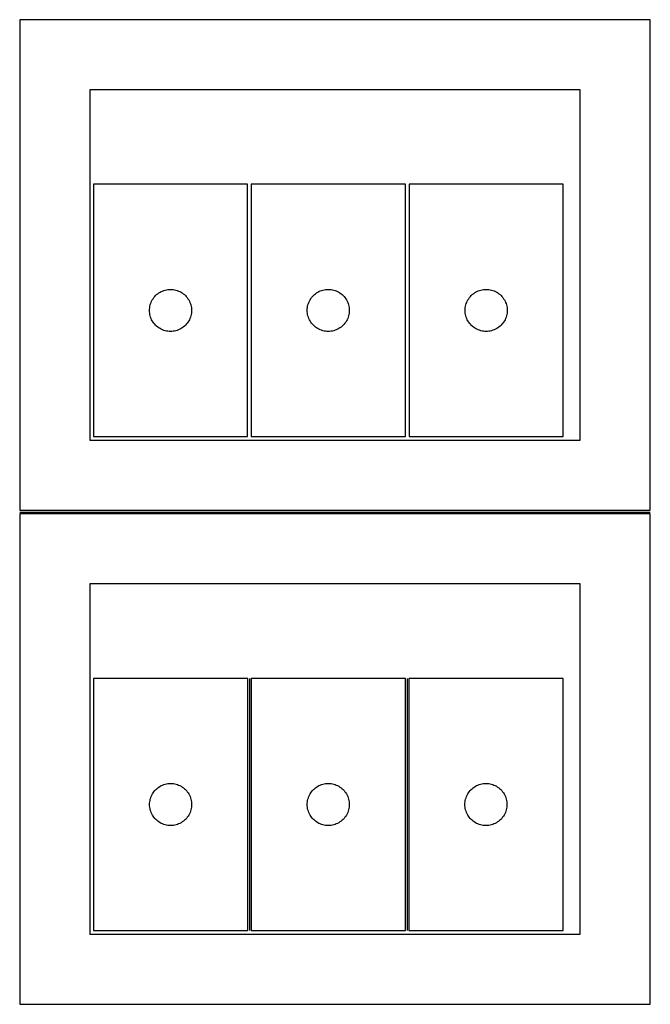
# Model space of a CAD drawing. Header units: millimetres. Extents: x 7 to 1243, y 7 to 2493.
# Tile 4 of 16: x 821 to 1091, y 7 to 428. Entities that reach past the tile are written whole.
import ezdxf

# ---------------------------------------------------------------- set-up
doc = ezdxf.new("R2010")
doc.units = ezdxf.units.MM
doc.layers.add('COMMON', color=5, linetype='CONTINUOUS', true_color=0x0000ff)
doc.layers.add('CUT', color=7, linetype='CONTINUOUS', true_color=0x000000)

msp = doc.modelspace()

# ---------------------------------------------------------------- linework, layer by layer
at = {"layer": 'COMMON'}
for p, q in [((821.020968, 217.270966), (1091.020968, 217.270966)), ((919.39047, 146.052246), (919.39047, 38.052246)), ((986.890471, 146.052246), (986.890471, 38.052246))]:
    msp.add_line(p, q, dxfattribs=at)
at = {"layer": 'CUT'}
for p, q in [((1091.020968, 428.020967), (821.020968, 428.020967)), ((821.020968, 428.020967), (821.020968, 218.020967)), ((1091.020968, 218.020967), (1091.020968, 428.020967)), ((1061.020968, 398.020967), (851.020968, 398.020967)), ((851.020968, 398.020967), (851.020968, 248.020967)), ((1061.020968, 248.020967), (1061.020968, 398.020967)), ((918.598063, 357.558412), (852.598063, 357.558412)), ((852.598063, 357.558412), (852.598063, 249.558412)), ((918.598063, 249.558412), (918.598063, 357.558412)), ((920.140471, 357.573211), (920.140471, 249.573211)), ((986.140471, 357.573211), (920.140471, 357.573211)), ((986.140471, 249.573211), (986.140471, 357.573211)), ((1053.741076, 357.570741), (987.741076, 357.570741)), ((987.741076, 357.570741), (987.741076, 249.570741)), ((1053.741076, 249.570741), (1053.741076, 357.570741)), ((882.153912, 311.873328), (882.705107, 312.080783)), ((882.705107, 312.080783), (883.268691, 312.251745)), ((883.268691, 312.251745), (883.84225, 312.38548)), ((883.84225, 312.38548), (884.423327, 312.481416)), ((884.423327, 312.481416), (885.009434, 312.539142)), ((885.009434, 312.539142), (885.598063, 312.558412)), ((885.598063, 312.558412), (886.186691, 312.539142)), ((886.186691, 312.539142), (886.772798, 312.481416)), ((886.772798, 312.481416), (887.353876, 312.38548)), ((887.353876, 312.38548), (887.927434, 312.251745)), ((887.927434, 312.251745), (888.491018, 312.080783)), ((888.491018, 312.080783), (889.042214, 311.873328)), ((949.696321, 311.888127), (950.247516, 312.095582)), ((950.247516, 312.095582), (950.8111, 312.266544)), ((950.8111, 312.266544), (951.384659, 312.400279)), ((951.384659, 312.400279), (951.965736, 312.496215)), ((951.965736, 312.496215), (952.551843, 312.553942)), ((952.551843, 312.553942), (953.140471, 312.573211)), ((953.140471, 312.573211), (953.7291, 312.553942)), ((953.7291, 312.553942), (954.315207, 312.496215)), ((954.315207, 312.496215), (954.896284, 312.400279)), ((954.896284, 312.400279), (955.469843, 312.266544)), ((955.469843, 312.266544), (956.033427, 312.095582)), ((956.033427, 312.095582), (956.584622, 311.888127)), ((1017.296925, 311.885657), (1017.84812, 312.093112)), ((1017.84812, 312.093112), (1018.411704, 312.264074)), ((1018.411704, 312.264074), (1018.985263, 312.397809)), ((1018.985263, 312.397809), (1019.56634, 312.493745)), ((1019.56634, 312.493745), (1020.152447, 312.551471)), ((1020.152447, 312.551471), (1020.741076, 312.570741)), ((1020.741076, 312.570741), (1021.329704, 312.551471)), ((1021.329704, 312.551471), (1021.915811, 312.493745)), ((1021.915811, 312.493745), (1022.496889, 312.397809)), ((1022.496889, 312.397809), (1023.070447, 312.264074)), ((1023.070447, 312.264074), (1023.634031, 312.093112)), ((1023.634031, 312.093112), (1024.185227, 311.885657)), ((877.526208, 307.53901), (877.803834, 308.058412)), ((877.803834, 308.058412), (878.114836, 308.558544)), ((878.114836, 308.558544), (878.457883, 309.037265)), ((878.457883, 309.037265), (878.831504, 309.492524)), ((878.831504, 309.492524), (879.234102, 309.922373)), ((879.234102, 309.922373), (879.66395, 310.32497)), ((879.66395, 310.32497), (880.11921, 310.698592)), ((880.11921, 310.698592), (880.597931, 311.041639)), ((880.597931, 311.041639), (881.098063, 311.352641)), ((881.098063, 311.352641), (881.617464, 311.630267)), ((881.617464, 311.630267), (882.153912, 311.873328)), ((889.042214, 311.873328), (889.578661, 311.630267)), ((889.578661, 311.630267), (890.098063, 311.352641)), ((890.098063, 311.352641), (890.598195, 311.041639)), ((890.598195, 311.041639), (891.076915, 310.698592)), ((891.076915, 310.698592), (891.532175, 310.32497)), ((891.532175, 310.32497), (891.962024, 309.922373)), ((891.962024, 309.922373), (892.364621, 309.492524)), ((892.364621, 309.492524), (892.738243, 309.037265)), ((892.738243, 309.037265), (893.081289, 308.558544)), ((893.081289, 308.558544), (893.392291, 308.058412)), ((893.392291, 308.058412), (893.669917, 307.53901)), ((945.068617, 307.553809), (945.346243, 308.073211)), ((945.346243, 308.073211), (945.657245, 308.573343)), ((945.657245, 308.573343), (946.000291, 309.052064)), ((946.000291, 309.052064), (946.373913, 309.507324)), ((946.373913, 309.507324), (946.77651, 309.937172)), ((946.77651, 309.937172), (947.206359, 310.33977)), ((947.206359, 310.33977), (947.661619, 310.713391)), ((947.661619, 310.713391), (948.140339, 311.056438)), ((948.140339, 311.056438), (948.640471, 311.36744)), ((948.640471, 311.36744), (949.159873, 311.645066)), ((949.159873, 311.645066), (949.696321, 311.888127)), ((956.584622, 311.888127), (957.12107, 311.645066)), ((957.12107, 311.645066), (957.640471, 311.36744)), ((957.640471, 311.36744), (958.140604, 311.056438)), ((958.140604, 311.056438), (958.619324, 310.713391)), ((958.619324, 310.713391), (959.074584, 310.33977)), ((959.074584, 310.33977), (959.504432, 309.937172)), ((959.504432, 309.937172), (959.90703, 309.507324)), ((959.90703, 309.507324), (960.280651, 309.052064)), ((960.280651, 309.052064), (960.623698, 308.573343)), ((960.623698, 308.573343), (960.9347, 308.073211)), ((960.9347, 308.073211), (961.212326, 307.553809)), ((1012.669221, 307.551339), (1012.946847, 308.070741)), ((1012.946847, 308.070741), (1013.257849, 308.570873)), ((1013.257849, 308.570873), (1013.600896, 309.049594)), ((1013.600896, 309.049594), (1013.974517, 309.504854)), ((1013.974517, 309.504854), (1014.377115, 309.934702)), ((1014.377115, 309.934702), (1014.806963, 310.337299)), ((1014.806963, 310.337299), (1015.262223, 310.710921)), ((1015.262223, 310.710921), (1015.740944, 311.053968)), ((1015.740944, 311.053968), (1016.241076, 311.36497)), ((1016.241076, 311.36497), (1016.760477, 311.642596)), ((1016.760477, 311.642596), (1017.296925, 311.885657)), ((1024.185227, 311.885657), (1024.721674, 311.642596)), ((1024.721674, 311.642596), (1025.241076, 311.36497)), ((1025.241076, 311.36497), (1025.741208, 311.053968)), ((1025.741208, 311.053968), (1026.219928, 310.710921)), ((1026.219928, 310.710921), (1026.675188, 310.337299)), ((1026.675188, 310.337299), (1027.105037, 309.934702)), ((1027.105037, 309.934702), (1027.507634, 309.504854)), ((1027.507634, 309.504854), (1027.881256, 309.049594)), ((1027.881256, 309.049594), (1028.224302, 308.570873)), ((1028.224302, 308.570873), (1028.535304, 308.070741)), ((1028.535304, 308.070741), (1028.81293, 307.551339)), ((876.598063, 303.558412), (876.617332, 304.14704)), ((876.617332, 302.969784), (876.598063, 303.558412)), ((876.617332, 304.14704), (876.675059, 304.733148)), ((876.675059, 304.733148), (876.770995, 305.314225)), ((876.770995, 305.314225), (876.90473, 305.887783)), ((876.90473, 305.887783), (877.075691, 306.451367)), ((877.075691, 306.451367), (877.283147, 307.002563)), ((877.283147, 307.002563), (877.526208, 307.53901)), ((893.669917, 307.53901), (893.912978, 307.002563)), ((893.912978, 307.002563), (894.120434, 306.451367)), ((894.120434, 306.451367), (894.291395, 305.887783)), ((894.291395, 305.887783), (894.42513, 305.314225)), ((894.42513, 305.314225), (894.521066, 304.733148)), ((894.521066, 304.733148), (894.578793, 304.14704)), ((894.578793, 304.14704), (894.598063, 303.558412)), ((894.598063, 303.558412), (894.578793, 302.969784)), ((944.140471, 303.573211), (944.159741, 304.161839)), ((944.159741, 302.984583), (944.140471, 303.573211)), ((944.159741, 304.161839), (944.217468, 304.747947)), ((944.217468, 304.747947), (944.313404, 305.329024)), ((944.313404, 305.329024), (944.447139, 305.902583)), ((944.447139, 305.902583), (944.6181, 306.466166)), ((944.6181, 306.466166), (944.825556, 307.017362)), ((944.825556, 307.017362), (945.068617, 307.553809)), ((961.212326, 307.553809), (961.455387, 307.017362)), ((961.455387, 307.017362), (961.662843, 306.466166)), ((961.662843, 306.466166), (961.833804, 305.902583)), ((961.833804, 305.902583), (961.967539, 305.329024)), ((961.967539, 305.329024), (962.063475, 304.747947)), ((962.063475, 304.747947), (962.121202, 304.161839)), ((962.121202, 304.161839), (962.140471, 303.573211)), ((962.140471, 303.573211), (962.121202, 302.984583)), ((1011.741076, 303.570741), (1011.760345, 304.159369)), ((1011.760345, 302.982113), (1011.741076, 303.570741)), ((1011.760345, 304.159369), (1011.818072, 304.745477)), ((1011.818072, 304.745477), (1011.914008, 305.326554)), ((1011.914008, 305.326554), (1012.047743, 305.900113)), ((1012.047743, 305.900113), (1012.218704, 306.463696)), ((1012.218704, 306.463696), (1012.42616, 307.014892)), ((1012.42616, 307.014892), (1012.669221, 307.551339)), ((1028.81293, 307.551339), (1029.055991, 307.014892)), ((1029.055991, 307.014892), (1029.263447, 306.463696)), ((1029.263447, 306.463696), (1029.434408, 305.900113)), ((1029.434408, 305.900113), (1029.568143, 305.326554)), ((1029.568143, 305.326554), (1029.664079, 304.745477)), ((1029.664079, 304.745477), (1029.721806, 304.159369)), ((1029.721806, 304.159369), (1029.741076, 303.570741)), ((1029.741076, 303.570741), (1029.721806, 302.982113)), ((876.675059, 302.383676), (876.617332, 302.969784)), ((876.770995, 301.802599), (876.675059, 302.383676)), ((876.90473, 301.229041), (876.770995, 301.802599)), ((877.075691, 300.665457), (876.90473, 301.229041)), ((877.283147, 300.114261), (877.075691, 300.665457)), ((877.526208, 299.577814), (877.283147, 300.114261)), ((877.803834, 299.058412), (877.526208, 299.577814)), ((893.669917, 299.577814), (893.392291, 299.058412)), ((893.912978, 300.114261), (893.669917, 299.577814)), ((894.120434, 300.665457), (893.912978, 300.114261)), ((894.291395, 301.229041), (894.120434, 300.665457)), ((894.42513, 301.802599), (894.291395, 301.229041)), ((894.521066, 302.383676), (894.42513, 301.802599)), ((894.578793, 302.969784), (894.521066, 302.383676)), ((944.217468, 302.398476), (944.159741, 302.984583)), ((944.313404, 301.817398), (944.217468, 302.398476)), ((944.447139, 301.24384), (944.313404, 301.817398)), ((944.6181, 300.680256), (944.447139, 301.24384)), ((944.825556, 300.12906), (944.6181, 300.680256)), ((945.068617, 299.592613), (944.825556, 300.12906)), ((945.346243, 299.073211), (945.068617, 299.592613)), ((961.212326, 299.592613), (960.9347, 299.073211)), ((961.455387, 300.12906), (961.212326, 299.592613)), ((961.662843, 300.680256), (961.455387, 300.12906)), ((961.833804, 301.24384), (961.662843, 300.680256)), ((961.967539, 301.817398), (961.833804, 301.24384)), ((962.063475, 302.398476), (961.967539, 301.817398)), ((962.121202, 302.984583), (962.063475, 302.398476)), ((1011.818072, 302.396005), (1011.760345, 302.982113)), ((1011.914008, 301.814928), (1011.818072, 302.396005)), ((1012.047743, 301.24137), (1011.914008, 301.814928)), ((1012.218704, 300.677786), (1012.047743, 301.24137)), ((1012.42616, 300.12659), (1012.218704, 300.677786)), ((1012.669221, 299.590143), (1012.42616, 300.12659)), ((1012.946847, 299.070741), (1012.669221, 299.590143)), ((1028.81293, 299.590143), (1028.535304, 299.070741)), ((1029.055991, 300.12659), (1028.81293, 299.590143)), ((1029.263447, 300.677786), (1029.055991, 300.12659)), ((1029.434408, 301.24137), (1029.263447, 300.677786)), ((1029.568143, 301.814928), (1029.434408, 301.24137)), ((1029.664079, 302.396005), (1029.568143, 301.814928)), ((1029.721806, 302.982113), (1029.664079, 302.396005)), ((878.114836, 298.55828), (877.803834, 299.058412)), ((878.457883, 298.079559), (878.114836, 298.55828)), ((878.831504, 297.6243), (878.457883, 298.079559)), ((879.234102, 297.194451), (878.831504, 297.6243)), ((879.66395, 296.791854), (879.234102, 297.194451)), ((880.11921, 296.418232), (879.66395, 296.791854)), ((880.597931, 296.075186), (880.11921, 296.418232)), ((881.098063, 295.764183), (880.597931, 296.075186)), ((881.617464, 295.486557), (881.098063, 295.764183)), ((882.153912, 295.243496), (881.617464, 295.486557)), ((882.705107, 295.036041), (882.153912, 295.243496)), ((889.042214, 295.243496), (888.491018, 295.036041)), ((889.578661, 295.486557), (889.042214, 295.243496)), ((890.098063, 295.764183), (889.578661, 295.486557)), ((890.598195, 296.075186), (890.098063, 295.764183)), ((891.076915, 296.418232), (890.598195, 296.075186)), ((891.532175, 296.791854), (891.076915, 296.418232)), ((891.962024, 297.194451), (891.532175, 296.791854)), ((892.364621, 297.6243), (891.962024, 297.194451)), ((892.738243, 298.079559), (892.364621, 297.6243)), ((893.081289, 298.55828), (892.738243, 298.079559)), ((893.392291, 299.058412), (893.081289, 298.55828)), ((945.657245, 298.573079), (945.346243, 299.073211)), ((946.000291, 298.094358), (945.657245, 298.573079)), ((946.373913, 297.639099), (946.000291, 298.094358)), ((946.77651, 297.20925), (946.373913, 297.639099)), ((947.206359, 296.806653), (946.77651, 297.20925)), ((947.661619, 296.433031), (947.206359, 296.806653)), ((948.140339, 296.089985), (947.661619, 296.433031)), ((948.640471, 295.778983), (948.140339, 296.089985)), ((949.159873, 295.501357), (948.640471, 295.778983)), ((949.696321, 295.258295), (949.159873, 295.501357)), ((950.247516, 295.05084), (949.696321, 295.258295)), ((950.8111, 294.879879), (950.247516, 295.05084)), ((956.033427, 295.05084), (955.469843, 294.879879)), ((956.584622, 295.258295), (956.033427, 295.05084)), ((957.12107, 295.501357), (956.584622, 295.258295)), ((957.640471, 295.778983), (957.12107, 295.501357)), ((958.140604, 296.089985), (957.640471, 295.778983)), ((958.619324, 296.433031), (958.140604, 296.089985)), ((959.074584, 296.806653), (958.619324, 296.433031)), ((959.504432, 297.20925), (959.074584, 296.806653)), ((959.90703, 297.639099), (959.504432, 297.20925)), ((960.280651, 298.094358), (959.90703, 297.639099)), ((960.623698, 298.573079), (960.280651, 298.094358)), ((960.9347, 299.073211), (960.623698, 298.573079)), ((1013.257849, 298.570609), (1012.946847, 299.070741)), ((1013.600896, 298.091888), (1013.257849, 298.570609)), ((1013.974517, 297.636629), (1013.600896, 298.091888)), ((1014.377115, 297.20678), (1013.974517, 297.636629)), ((1014.806963, 296.804183), (1014.377115, 297.20678)), ((1015.262223, 296.430561), (1014.806963, 296.804183)), ((1015.740944, 296.087515), (1015.262223, 296.430561)), ((1016.241076, 295.776513), (1015.740944, 296.087515)), ((1016.760477, 295.498887), (1016.241076, 295.776513)), ((1017.296925, 295.255825), (1016.760477, 295.498887)), ((1017.84812, 295.04837), (1017.296925, 295.255825)), ((1024.185227, 295.255825), (1023.634031, 295.04837)), ((1024.721674, 295.498887), (1024.185227, 295.255825)), ((1025.241076, 295.776513), (1024.721674, 295.498887)), ((1025.741208, 296.087515), (1025.241076, 295.776513)), ((1026.219928, 296.430561), (1025.741208, 296.087515)), ((1026.675188, 296.804183), (1026.219928, 296.430561)), ((1027.105037, 297.20678), (1026.675188, 296.804183)), ((1027.507634, 297.636629), (1027.105037, 297.20678)), ((1027.881256, 298.091888), (1027.507634, 297.636629)), ((1028.224302, 298.570609), (1027.881256, 298.091888)), ((1028.535304, 299.070741), (1028.224302, 298.570609)), ((883.268691, 294.86508), (882.705107, 295.036041)), ((883.84225, 294.731345), (883.268691, 294.86508)), ((884.423327, 294.635408), (883.84225, 294.731345)), ((885.009434, 294.577682), (884.423327, 294.635408)), ((885.598063, 294.558412), (885.009434, 294.577682)), ((886.186691, 294.577682), (885.598063, 294.558412)), ((886.772798, 294.635408), (886.186691, 294.577682)), ((887.353876, 294.731345), (886.772798, 294.635408)), ((887.927434, 294.86508), (887.353876, 294.731345)), ((888.491018, 295.036041), (887.927434, 294.86508)), ((951.384659, 294.746144), (950.8111, 294.879879)), ((951.965736, 294.650208), (951.384659, 294.746144)), ((952.551843, 294.592481), (951.965736, 294.650208)), ((953.140471, 294.573211), (952.551843, 294.592481)), ((953.7291, 294.592481), (953.140471, 294.573211)), ((954.315207, 294.650208), (953.7291, 294.592481)), ((954.896284, 294.746144), (954.315207, 294.650208)), ((955.469843, 294.879879), (954.896284, 294.746144)), ((1018.411704, 294.877409), (1017.84812, 295.04837)), ((1018.985263, 294.743674), (1018.411704, 294.877409)), ((1019.56634, 294.647737), (1018.985263, 294.743674)), ((1020.152447, 294.590011), (1019.56634, 294.647737)), ((1020.741076, 294.570741), (1020.152447, 294.590011)), ((1021.329704, 294.590011), (1020.741076, 294.570741)), ((1021.915811, 294.647737), (1021.329704, 294.590011)), ((1022.496889, 294.743674), (1021.915811, 294.647737)), ((1023.070447, 294.877409), (1022.496889, 294.743674)), ((1023.634031, 295.04837), (1023.070447, 294.877409)), ((852.598063, 249.558412), (918.598063, 249.558412)), ((920.140471, 249.573211), (986.140471, 249.573211)), ((987.741076, 249.570741), (1053.741076, 249.570741)), ((851.020968, 248.020967), (1061.020968, 248.020967)), ((821.020968, 218.020967), (1091.020968, 218.020967)), ((1091.020968, 216.520966), (821.020968, 216.520966)), ((821.020968, 216.520966), (821.020968, 6.520966)), ((1091.020968, 6.520966), (1091.020968, 216.520966)), ((1061.020968, 186.520966), (851.020968, 186.520966)), ((851.020968, 186.520966), (851.020968, 36.520966)), ((1061.020968, 36.520966), (1061.020968, 186.520966)), ((918.64047, 146.052246), (852.64047, 146.052246)), ((852.64047, 146.052246), (852.64047, 38.052246)), ((918.64047, 38.052246), (918.64047, 146.052246)), ((920.140471, 146.052246), (920.140471, 38.052246)), ((986.140471, 146.052246), (920.140471, 146.052246)), ((986.140471, 38.052246), (986.140471, 146.052246)), ((1053.640472, 146.052246), (987.640472, 146.052246)), ((987.640472, 146.052246), (987.640472, 38.052246)), ((1053.640472, 38.052246), (1053.640472, 146.052246)), ((877.846242, 96.552246), (878.157244, 97.052378)), ((878.157244, 97.052378), (878.50029, 97.531099)), ((878.50029, 97.531099), (878.873912, 97.986358)), ((878.873912, 97.986358), (879.276509, 98.416207)), ((879.276509, 98.416207), (879.706358, 98.818804)), ((879.706358, 98.818804), (880.161618, 99.192426)), ((880.161618, 99.192426), (880.640338, 99.535472)), ((880.640338, 99.535472), (881.14047, 99.846474)), ((881.14047, 99.846474), (881.659872, 100.1241)), ((881.659872, 100.1241), (882.19632, 100.367161)), ((882.19632, 100.367161), (882.747515, 100.574617)), ((882.747515, 100.574617), (883.311099, 100.745578)), ((883.311099, 100.745578), (883.884658, 100.879313)), ((883.884658, 100.879313), (884.465735, 100.975249)), ((884.465735, 100.975249), (885.051842, 101.032976)), ((885.051842, 101.032976), (885.64047, 101.052246)), ((885.64047, 101.052246), (886.229099, 101.032976)), ((886.229099, 101.032976), (886.815206, 100.975249)), ((886.815206, 100.975249), (887.396283, 100.879313)), ((887.396283, 100.879313), (887.969842, 100.745578)), ((887.969842, 100.745578), (888.533426, 100.574617)), ((888.533426, 100.574617), (889.084621, 100.367161)), ((889.084621, 100.367161), (889.621069, 100.1241)), ((889.621069, 100.1241), (890.14047, 99.846474)), ((890.14047, 99.846474), (890.640603, 99.535472)), ((890.640603, 99.535472), (891.119323, 99.192426)), ((891.119323, 99.192426), (891.574583, 98.818804)), ((891.574583, 98.818804), (892.004431, 98.416207)), ((892.004431, 98.416207), (892.407029, 97.986358)), ((892.407029, 97.986358), (892.78065, 97.531099)), ((892.78065, 97.531099), (893.123697, 97.052378)), ((893.123697, 97.052378), (893.434699, 96.552246)), ((945.346243, 96.552246), (945.657245, 97.052378)), ((945.657245, 97.052378), (946.000291, 97.531099)), ((946.000291, 97.531099), (946.373913, 97.986358)), ((946.373913, 97.986358), (946.77651, 98.416207)), ((946.77651, 98.416207), (947.206359, 98.818804)), ((947.206359, 98.818804), (947.661619, 99.192426)), ((947.661619, 99.192426), (948.140339, 99.535472)), ((948.140339, 99.535472), (948.640471, 99.846474)), ((948.640471, 99.846474), (949.159873, 100.1241)), ((949.159873, 100.1241), (949.696321, 100.367161)), ((949.696321, 100.367161), (950.247516, 100.574617)), ((950.247516, 100.574617), (950.8111, 100.745578)), ((950.8111, 100.745578), (951.384659, 100.879313)), ((951.384659, 100.879313), (951.965736, 100.975249)), ((951.965736, 100.975249), (952.551843, 101.032976)), ((952.551843, 101.032976), (953.140471, 101.052246)), ((953.140471, 101.052246), (953.7291, 101.032976)), ((953.7291, 101.032976), (954.315207, 100.975249)), ((954.315207, 100.975249), (954.896284, 100.879313)), ((954.896284, 100.879313), (955.469843, 100.745578)), ((955.469843, 100.745578), (956.033427, 100.574617)), ((956.033427, 100.574617), (956.584622, 100.367161)), ((956.584622, 100.367161), (957.12107, 100.1241)), ((957.12107, 100.1241), (957.640471, 99.846474)), ((957.640471, 99.846474), (958.140604, 99.535472)), ((958.140604, 99.535472), (958.619324, 99.192426)), ((958.619324, 99.192426), (959.074584, 98.818804)), ((959.074584, 98.818804), (959.504432, 98.416207)), ((959.504432, 98.416207), (959.90703, 97.986358)), ((959.90703, 97.986358), (960.280651, 97.531099)), ((960.280651, 97.531099), (960.623698, 97.052378)), ((960.623698, 97.052378), (960.9347, 96.552246)), ((1012.846244, 96.552246), (1013.157246, 97.052378)), ((1013.157246, 97.052378), (1013.500292, 97.531099)), ((1013.500292, 97.531099), (1013.873914, 97.986358)), ((1013.873914, 97.986358), (1014.276511, 98.416207)), ((1014.276511, 98.416207), (1014.70636, 98.818804)), ((1014.70636, 98.818804), (1015.16162, 99.192426)), ((1015.16162, 99.192426), (1015.64034, 99.535472)), ((1015.64034, 99.535472), (1016.140472, 99.846474)), ((1016.140472, 99.846474), (1016.659874, 100.1241)), ((1016.659874, 100.1241), (1017.196322, 100.367161)), ((1017.196322, 100.367161), (1017.747517, 100.574617)), ((1017.747517, 100.574617), (1018.311101, 100.745578)), ((1018.311101, 100.745578), (1018.88466, 100.879313)), ((1018.88466, 100.879313), (1019.465737, 100.975249)), ((1019.465737, 100.975249), (1020.051844, 101.032976)), ((1020.051844, 101.032976), (1020.640472, 101.052246)), ((1020.640472, 101.052246), (1021.229101, 101.032976)), ((1021.229101, 101.032976), (1021.815208, 100.975249)), ((1021.815208, 100.975249), (1022.396285, 100.879313)), ((1022.396285, 100.879313), (1022.969844, 100.745578)), ((1022.969844, 100.745578), (1023.533428, 100.574617)), ((1023.533428, 100.574617), (1024.084623, 100.367161)), ((1024.084623, 100.367161), (1024.621071, 100.1241)), ((1024.621071, 100.1241), (1025.140472, 99.846474)), ((1025.140472, 99.846474), (1025.640605, 99.535472)), ((1025.640605, 99.535472), (1026.119325, 99.192426)), ((1026.119325, 99.192426), (1026.574585, 98.818804)), ((1026.574585, 98.818804), (1027.004433, 98.416207)), ((1027.004433, 98.416207), (1027.407031, 97.986358)), ((1027.407031, 97.986358), (1027.780652, 97.531099)), ((1027.780652, 97.531099), (1028.123699, 97.052378)), ((1028.123699, 97.052378), (1028.434701, 96.552246)), ((876.65974, 92.640874), (876.717467, 93.226981)), ((876.717467, 93.226981), (876.813403, 93.808059)), ((876.813403, 93.808059), (876.947138, 94.381617)), ((876.947138, 94.381617), (877.118099, 94.945201)), ((877.118099, 94.945201), (877.325555, 95.496397)), ((877.325555, 95.496397), (877.568616, 96.032844)), ((877.568616, 96.032844), (877.846242, 96.552246)), ((893.434699, 96.552246), (893.712325, 96.032844)), ((893.712325, 96.032844), (893.955386, 95.496397)), ((893.955386, 95.496397), (894.162842, 94.945201)), ((894.162842, 94.945201), (894.333803, 94.381617)), ((894.333803, 94.381617), (894.467538, 93.808059)), ((894.467538, 93.808059), (894.563474, 93.226981)), ((894.563474, 93.226981), (894.621201, 92.640874)), ((944.159741, 92.640874), (944.217468, 93.226981)), ((944.217468, 93.226981), (944.313404, 93.808059)), ((944.313404, 93.808059), (944.447139, 94.381617)), ((944.447139, 94.381617), (944.6181, 94.945201)), ((944.6181, 94.945201), (944.825556, 95.496397)), ((944.825556, 95.496397), (945.068617, 96.032844)), ((945.068617, 96.032844), (945.346243, 96.552246)), ((960.9347, 96.552246), (961.212326, 96.032844)), ((961.212326, 96.032844), (961.455387, 95.496397)), ((961.455387, 95.496397), (961.662843, 94.945201)), ((961.662843, 94.945201), (961.833804, 94.381617)), ((961.833804, 94.381617), (961.967539, 93.808059)), ((961.967539, 93.808059), (962.063475, 93.226981)), ((962.063475, 93.226981), (962.121202, 92.640874)), ((1011.659742, 92.640874), (1011.717469, 93.226981)), ((1011.717469, 93.226981), (1011.813405, 93.808059)), ((1011.813405, 93.808059), (1011.94714, 94.381617)), ((1011.94714, 94.381617), (1012.118101, 94.945201)), ((1012.118101, 94.945201), (1012.325557, 95.496397)), ((1012.325557, 95.496397), (1012.568618, 96.032844)), ((1012.568618, 96.032844), (1012.846244, 96.552246)), ((1028.434701, 96.552246), (1028.712327, 96.032844)), ((1028.712327, 96.032844), (1028.955388, 95.496397)), ((1028.955388, 95.496397), (1029.162844, 94.945201)), ((1029.162844, 94.945201), (1029.333805, 94.381617)), ((1029.333805, 94.381617), (1029.46754, 93.808059)), ((1029.46754, 93.808059), (1029.563476, 93.226981)), ((1029.563476, 93.226981), (1029.621203, 92.640874)), ((876.64047, 92.052246), (876.65974, 92.640874)), ((876.65974, 91.463618), (876.64047, 92.052246)), ((876.717467, 90.87751), (876.65974, 91.463618)), ((876.813403, 90.296433), (876.717467, 90.87751)), ((876.947138, 89.722874), (876.813403, 90.296433)), ((877.118099, 89.159291), (876.947138, 89.722874)), ((877.325555, 88.608095), (877.118099, 89.159291)), ((877.568616, 88.071647), (877.325555, 88.608095)), ((893.955386, 88.608095), (893.712325, 88.071647)), ((894.162842, 89.159291), (893.955386, 88.608095)), ((894.333803, 89.722874), (894.162842, 89.159291)), ((894.467538, 90.296433), (894.333803, 89.722874)), ((894.563474, 90.87751), (894.467538, 90.296433)), ((894.621201, 91.463618), (894.563474, 90.87751)), ((894.621201, 92.640874), (894.64047, 92.052246)), ((894.64047, 92.052246), (894.621201, 91.463618)), ((944.140471, 92.052246), (944.159741, 92.640874)), ((944.159741, 91.463618), (944.140471, 92.052246)), ((944.217468, 90.87751), (944.159741, 91.463618)), ((944.313404, 90.296433), (944.217468, 90.87751)), ((944.447139, 89.722874), (944.313404, 90.296433)), ((944.6181, 89.159291), (944.447139, 89.722874)), ((944.825556, 88.608095), (944.6181, 89.159291)), ((945.068617, 88.071647), (944.825556, 88.608095)), ((961.455387, 88.608095), (961.212326, 88.071647)), ((961.662843, 89.159291), (961.455387, 88.608095)), ((961.833804, 89.722874), (961.662843, 89.159291)), ((961.967539, 90.296433), (961.833804, 89.722874)), ((962.063475, 90.87751), (961.967539, 90.296433)), ((962.121202, 91.463618), (962.063475, 90.87751)), ((962.121202, 92.640874), (962.140471, 92.052246)), ((962.140471, 92.052246), (962.121202, 91.463618)), ((1011.640472, 92.052246), (1011.659742, 92.640874)), ((1011.659742, 91.463618), (1011.640472, 92.052246)), ((1011.717469, 90.87751), (1011.659742, 91.463618)), ((1011.813405, 90.296433), (1011.717469, 90.87751)), ((1011.94714, 89.722874), (1011.813405, 90.296433)), ((1012.118101, 89.159291), (1011.94714, 89.722874)), ((1012.325557, 88.608095), (1012.118101, 89.159291)), ((1012.568618, 88.071647), (1012.325557, 88.608095)), ((1028.955388, 88.608095), (1028.712327, 88.071647)), ((1029.162844, 89.159291), (1028.955388, 88.608095)), ((1029.333805, 89.722874), (1029.162844, 89.159291)), ((1029.46754, 90.296433), (1029.333805, 89.722874)), ((1029.563476, 90.87751), (1029.46754, 90.296433)), ((1029.621203, 91.463618), (1029.563476, 90.87751)), ((1029.621203, 92.640874), (1029.640472, 92.052246)), ((1029.640472, 92.052246), (1029.621203, 91.463618)), ((877.846242, 87.552246), (877.568616, 88.071647)), ((878.157244, 87.052114), (877.846242, 87.552246)), ((878.50029, 86.573393), (878.157244, 87.052114)), ((878.873912, 86.118133), (878.50029, 86.573393)), ((879.276509, 85.688285), (878.873912, 86.118133)), ((879.706358, 85.285687), (879.276509, 85.688285)), ((880.161618, 84.912066), (879.706358, 85.285687)), ((880.640338, 84.569019), (880.161618, 84.912066)), ((881.14047, 84.258017), (880.640338, 84.569019)), ((890.640603, 84.569019), (890.14047, 84.258017)), ((891.119323, 84.912066), (890.640603, 84.569019)), ((891.574583, 85.285687), (891.119323, 84.912066)), ((892.004431, 85.688285), (891.574583, 85.285687)), ((892.407029, 86.118133), (892.004431, 85.688285)), ((892.78065, 86.573393), (892.407029, 86.118133)), ((893.123697, 87.052114), (892.78065, 86.573393)), ((893.434699, 87.552246), (893.123697, 87.052114)), ((893.712325, 88.071647), (893.434699, 87.552246)), ((945.346243, 87.552246), (945.068617, 88.071647)), ((945.657245, 87.052114), (945.346243, 87.552246)), ((946.000291, 86.573393), (945.657245, 87.052114)), ((946.373913, 86.118133), (946.000291, 86.573393)), ((946.77651, 85.688285), (946.373913, 86.118133)), ((947.206359, 85.285687), (946.77651, 85.688285)), ((947.661619, 84.912066), (947.206359, 85.285687)), ((948.140339, 84.569019), (947.661619, 84.912066)), ((948.640471, 84.258017), (948.140339, 84.569019)), ((958.140604, 84.569019), (957.640471, 84.258017)), ((958.619324, 84.912066), (958.140604, 84.569019)), ((959.074584, 85.285687), (958.619324, 84.912066)), ((959.504432, 85.688285), (959.074584, 85.285687)), ((959.90703, 86.118133), (959.504432, 85.688285)), ((960.280651, 86.573393), (959.90703, 86.118133)), ((960.623698, 87.052114), (960.280651, 86.573393)), ((960.9347, 87.552246), (960.623698, 87.052114)), ((961.212326, 88.071647), (960.9347, 87.552246)), ((1012.846244, 87.552246), (1012.568618, 88.071647)), ((1013.157246, 87.052114), (1012.846244, 87.552246)), ((1013.500292, 86.573393), (1013.157246, 87.052114)), ((1013.873914, 86.118133), (1013.500292, 86.573393)), ((1014.276511, 85.688285), (1013.873914, 86.118133)), ((1014.70636, 85.285687), (1014.276511, 85.688285)), ((1015.16162, 84.912066), (1014.70636, 85.285687)), ((1015.64034, 84.569019), (1015.16162, 84.912066)), ((1016.140472, 84.258017), (1015.64034, 84.569019)), ((1025.640605, 84.569019), (1025.140472, 84.258017)), ((1026.119325, 84.912066), (1025.640605, 84.569019)), ((1026.574585, 85.285687), (1026.119325, 84.912066)), ((1027.004433, 85.688285), (1026.574585, 85.285687)), ((1027.407031, 86.118133), (1027.004433, 85.688285)), ((1027.780652, 86.573393), (1027.407031, 86.118133)), ((1028.123699, 87.052114), (1027.780652, 86.573393)), ((1028.434701, 87.552246), (1028.123699, 87.052114)), ((1028.712327, 88.071647), (1028.434701, 87.552246)), ((881.659872, 83.980391), (881.14047, 84.258017)), ((882.19632, 83.73733), (881.659872, 83.980391)), ((882.747515, 83.529875), (882.19632, 83.73733)), ((883.311099, 83.358913), (882.747515, 83.529875)), ((883.884658, 83.225178), (883.311099, 83.358913)), ((884.465735, 83.129242), (883.884658, 83.225178)), ((885.051842, 83.071515), (884.465735, 83.129242)), ((885.64047, 83.052246), (885.051842, 83.071515)), ((886.229099, 83.071515), (885.64047, 83.052246)), ((886.815206, 83.129242), (886.229099, 83.071515)), ((887.396283, 83.225178), (886.815206, 83.129242)), ((887.969842, 83.358913), (887.396283, 83.225178)), ((888.533426, 83.529875), (887.969842, 83.358913)), ((889.084621, 83.73733), (888.533426, 83.529875)), ((889.621069, 83.980391), (889.084621, 83.73733)), ((890.14047, 84.258017), (889.621069, 83.980391)), ((949.159873, 83.980391), (948.640471, 84.258017)), ((949.696321, 83.73733), (949.159873, 83.980391)), ((950.247516, 83.529875), (949.696321, 83.73733)), ((950.8111, 83.358913), (950.247516, 83.529875)), ((951.384659, 83.225178), (950.8111, 83.358913)), ((951.965736, 83.129242), (951.384659, 83.225178)), ((952.551843, 83.071515), (951.965736, 83.129242)), ((953.140471, 83.052246), (952.551843, 83.071515)), ((953.7291, 83.071515), (953.140471, 83.052246)), ((954.315207, 83.129242), (953.7291, 83.071515)), ((954.896284, 83.225178), (954.315207, 83.129242)), ((955.469843, 83.358913), (954.896284, 83.225178)), ((956.033427, 83.529875), (955.469843, 83.358913)), ((956.584622, 83.73733), (956.033427, 83.529875)), ((957.12107, 83.980391), (956.584622, 83.73733)), ((957.640471, 84.258017), (957.12107, 83.980391)), ((1016.659874, 83.980391), (1016.140472, 84.258017)), ((1017.196322, 83.73733), (1016.659874, 83.980391)), ((1017.747517, 83.529875), (1017.196322, 83.73733)), ((1018.311101, 83.358913), (1017.747517, 83.529875)), ((1018.88466, 83.225178), (1018.311101, 83.358913)), ((1019.465737, 83.129242), (1018.88466, 83.225178)), ((1020.051844, 83.071515), (1019.465737, 83.129242)), ((1020.640472, 83.052246), (1020.051844, 83.071515)), ((1021.229101, 83.071515), (1020.640472, 83.052246)), ((1021.815208, 83.129242), (1021.229101, 83.071515)), ((1022.396285, 83.225178), (1021.815208, 83.129242)), ((1022.969844, 83.358913), (1022.396285, 83.225178)), ((1023.533428, 83.529875), (1022.969844, 83.358913)), ((1024.084623, 83.73733), (1023.533428, 83.529875)), ((1024.621071, 83.980391), (1024.084623, 83.73733)), ((1025.140472, 84.258017), (1024.621071, 83.980391)), ((852.64047, 38.052246), (918.64047, 38.052246)), ((920.140471, 38.052246), (986.140471, 38.052246)), ((987.640472, 38.052246), (1053.640472, 38.052246)), ((851.020968, 36.520966), (1061.020968, 36.520966)), ((821.020968, 6.520966), (1091.020968, 6.520966))]:
    msp.add_line(p, q, dxfattribs=at)

doc.saveas('drawing.dxf')
